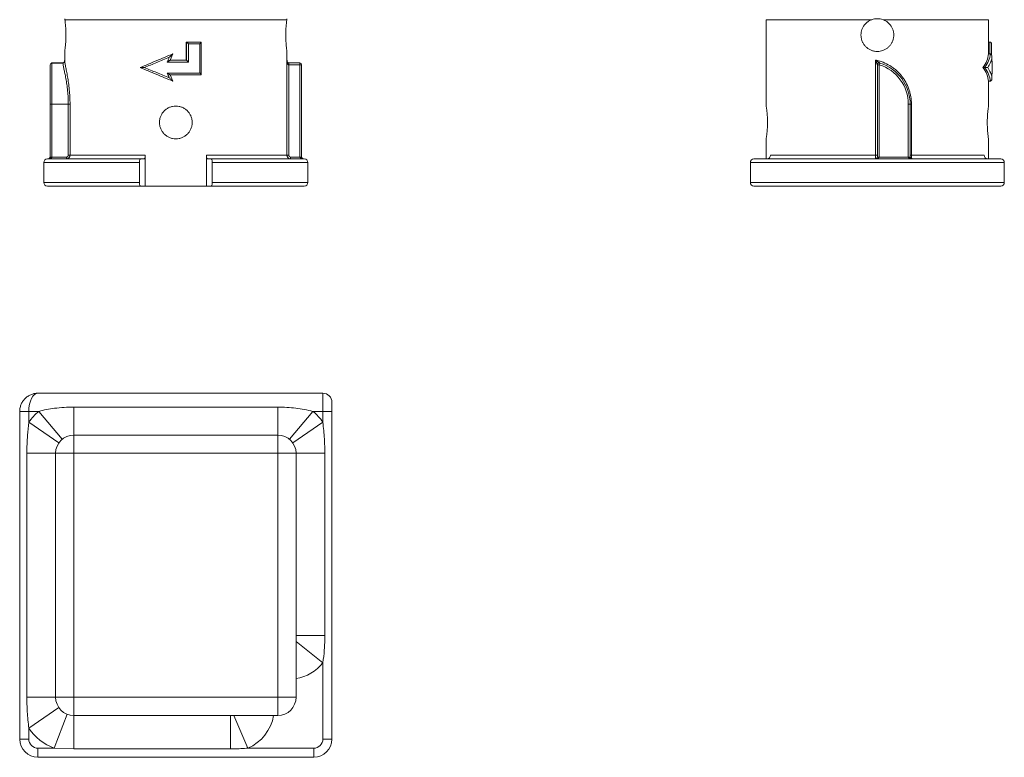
# Model space of a CAD drawing. Header units: millimetres. Extents: x 62 to 157, y 59 to 256.
# Tile 1 of 2: x 62 to 152, y 59 to 127. Entities that reach past the tile are written whole.
import ezdxf

# ---------------------------------------------------------------- set-up
doc = ezdxf.new("R2010")
doc.units = ezdxf.units.MM

msp = doc.modelspace()

# ---------------------------------------------------------------- linework, layer by layer
at = {"color": 7, "linetype": 'Continuous', "lineweight": 15}
for p, q in [((86.113, 126.812), (65.806, 126.812)), ((129.974, 126.812), (129.974, 118.904)), ((150.308, 123.68), (150.308, 126.812)), ((76.914, 123.096), (76.914, 124.763)), ((76.914, 124.763), (76.929, 124.763)), ((76.929, 124.763), (78.284, 124.763)), ((76.929, 123.096), (76.929, 124.763)), ((76.929, 124.763), (76.929, 124.763)), ((77.113, 124.596), (77.113, 122.93)), ((78.157, 124.596), (77.113, 124.596)), ((78.157, 121.93), (78.157, 124.596)), ((78.288, 121.768), (78.288, 124.758)), ((150.308, 124.763), (150.427, 124.763)), ((150.427, 124.763), (150.429, 124.763)), ((150.578, 123.595), (150.578, 124.614)), ((65.793, 123.921), (65.793, 123.075)), ((75.687, 123.68), (75.439, 123.096)), ((75.687, 123.68), (75.683, 123.68)), ((86.126, 123.075), (86.126, 123.921)), ((150.304, 123.68), (150.469, 123.68)), ((64.459, 119.071), (64.459, 122.685)), ((65.627, 122.852), (64.626, 122.852)), ((64.626, 122.844), (64.626, 119.071)), ((65.627, 122.844), (64.626, 122.844)), ((65.629, 122.852), (65.629, 122.852)), ((77.113, 122.93), (75.165, 122.93)), ((75.43, 123.096), (76.929, 123.096)), ((86.125, 123.112), (86.126, 123.075)), ((86.125, 114.404), (86.125, 123.112)), ((86.291, 122.852), (86.289, 122.852)), ((86.29, 122.852), (86.29, 122.852)), ((87.293, 122.852), (86.291, 122.852)), ((86.291, 122.685), (86.291, 114.404)), ((87.293, 122.685), (86.291, 122.685)), ((87.293, 114.238), (87.293, 122.685)), ((87.293, 122.685), (87.459, 122.685)), ((87.459, 122.685), (87.459, 114.238)), ((139.977, 114.404), (139.977, 123.112)), ((140.141, 114.238), (140.141, 122.685)), ((140.141, 122.685), (140.308, 122.685)), ((140.357, 122.844), (140.308, 122.685)), ((140.308, 122.685), (140.308, 114.238)), ((150.641, 121.93), (150.641, 122.93)), ((75.165, 121.93), (78.157, 121.93)), ((78.284, 121.763), (75.43, 121.763)), ((75.439, 121.763), (75.687, 121.18)), ((149.787, 122.43), (149.945, 122.43)), ((75.687, 121.18), (75.683, 121.18)), ((150.304, 121.18), (150.469, 121.18)), ((150.308, 118.903), (150.308, 121.18)), ((64.626, 119.071), (64.459, 119.071)), ((64.459, 114.238), (64.459, 119.071)), ((64.626, 119.071), (64.626, 114.238)), ((66.123, 119.071), (64.626, 119.071)), ((66.123, 119.071), (66.282, 119.071)), ((66.123, 114.404), (66.123, 119.071)), ((66.282, 119.071), (66.282, 114.404)), ((143.141, 119.071), (142.974, 119.071)), ((142.974, 114.238), (142.974, 119.071)), ((143.141, 119.071), (143.141, 114.238)), ((143.141, 119.071), (143.256, 119.071)), ((143.256, 119.071), (143.256, 114.404)), ((129.974, 115.924), (129.974, 114.071)), ((150.308, 114.071), (150.308, 115.923)), ((66.123, 114.404), (66.282, 114.404)), ((73.155, 114.404), (66.282, 114.404)), ((73.155, 111.571), (73.155, 114.404)), ((78.764, 111.571), (78.764, 114.404)), ((86.125, 114.404), (78.764, 114.404)), ((86.291, 114.404), (86.125, 114.404)), ((139.977, 114.404), (130.369, 114.404)), ((140.141, 114.404), (139.977, 114.404)), ((143.141, 114.404), (143.256, 114.404)), ((149.913, 114.404), (143.256, 114.404)), ((63.876, 113.738), (63.876, 111.904)), ((64.293, 114.071), (64.209, 114.071)), ((64.644, 114.071), (64.293, 114.071)), ((64.626, 114.238), (64.459, 114.238)), ((64.626, 114.238), (65.948, 114.238)), ((72.718, 114.071), (64.644, 114.071)), ((65.948, 114.238), (65.948, 114.071)), ((72.626, 111.904), (72.626, 113.738)), ((72.718, 114.071), (73.063, 114.071)), ((78.856, 114.071), (79.201, 114.071)), ((87.709, 114.071), (79.201, 114.071)), ((79.293, 111.904), (79.293, 113.738)), ((86.458, 114.238), (86.458, 114.071)), ((86.458, 114.238), (87.293, 114.238)), ((87.293, 114.238), (87.459, 114.238)), ((88.043, 111.904), (88.043, 113.738)), ((128.526, 111.904), (128.526, 113.738)), ((151.755, 113.738), (128.526, 113.738)), ((141.538, 114.071), (128.847, 114.071)), ((140.141, 114.238), (140.308, 114.238)), ((140.308, 114.238), (142.974, 114.238)), ((143.308, 114.071), (141.538, 114.071)), ((143.141, 114.238), (142.974, 114.238)), ((151.435, 114.071), (143.308, 114.071)), ((151.755, 111.904), (151.755, 113.738)), ((151.755, 111.904), (128.526, 111.904)), ((72.718, 111.571), (64.209, 111.571)), ((73.155, 111.571), (72.718, 111.571)), ((78.764, 111.571), (73.155, 111.571)), ((79.201, 111.571), (78.764, 111.571)), ((87.709, 111.571), (79.201, 111.571)), ((151.435, 111.571), (128.847, 111.571)), ((63.34, 92.62), (89.412, 92.62)), ((89.412, 92.62), (89.412, 90.953)), ((66.626, 88.786), (66.626, 91.342)), ((66.626, 91.342), (85.293, 91.342)), ((85.293, 88.786), (85.293, 91.342)), ((90.245, 90.953), (90.245, 91.786)), ((61.674, 90.953), (62.507, 90.953)), ((61.674, 60.953), (61.674, 90.953)), ((63.416, 90.953), (62.507, 90.953)), ((62.507, 90.953), (62.507, 89.954)), ((65.556, 88.397), (63.416, 90.953)), ((86.363, 88.397), (88.503, 90.953)), ((89.412, 90.953), (88.503, 90.953)), ((90.245, 90.953), (89.412, 90.953)), ((89.412, 89.954), (89.412, 90.953)), ((90.245, 90.953), (90.245, 60.953)), ((65.253, 88.064), (62.507, 89.954)), ((86.666, 88.064), (89.412, 89.954)), ((66.626, 88.786), (66.626, 87.12)), ((66.626, 88.786), (85.293, 88.786)), ((85.293, 87.12), (85.293, 88.786)), ((64.959, 87.12), (62.331, 87.12)), ((62.331, 64.786), (62.331, 87.12)), ((64.959, 64.786), (64.959, 87.12)), ((64.959, 87.12), (66.626, 87.12)), ((66.626, 87.12), (66.626, 64.786)), ((85.293, 87.12), (66.626, 87.12)), ((85.293, 87.12), (86.959, 87.12)), ((85.293, 64.786), (85.293, 87.12)), ((86.959, 87.12), (86.959, 64.786)), ((89.588, 87.12), (86.959, 87.12)), ((89.588, 87.12), (89.588, 70.436)), ((89.588, 70.436), (86.959, 70.436)), ((89.412, 60.953), (89.412, 67.932)), ((64.959, 64.786), (62.331, 64.786)), ((64.959, 64.786), (66.626, 64.786)), ((66.626, 64.786), (85.293, 64.786)), ((66.626, 63.12), (66.626, 64.786)), ((85.293, 64.786), (86.959, 64.786)), ((85.293, 64.786), (85.293, 63.12)), ((65.253, 63.842), (62.507, 61.952)), ((66.028, 63.231), (64.831, 60.12)), ((85.293, 63.12), (66.626, 63.12)), ((66.626, 60.053), (66.626, 63.12)), ((80.959, 60.053), (80.959, 63.12)), ((62.507, 61.952), (62.507, 60.953)), ((62.507, 60.953), (61.674, 60.953)), ((89.412, 60.953), (90.245, 60.953)), ((63.34, 60.12), (64.831, 60.12)), ((63.34, 60.12), (63.34, 59.286)), ((66.626, 60.053), (64.831, 60.12)), ((80.959, 60.053), (66.626, 60.053)), ((82.558, 60.12), (88.578, 60.12)), ((88.578, 60.12), (88.578, 59.286)), ((88.578, 59.286), (63.34, 59.286))]:
    msp.add_line(p, q, dxfattribs=at)
at = {"color": 8, "linetype": 'Continuous', "lineweight": 15}
for p, q in [((139.622, 126.812), (129.974, 126.812)), ((150.308, 126.812), (140.66, 126.812)), ((150.427, 123.68), (150.427, 124.763)), ((64.626, 122.844), (64.626, 122.852)), ((65.627, 122.844), (65.627, 122.852)), ((86.291, 122.852), (86.291, 122.685)), ((87.293, 122.852), (87.293, 122.685)), ((150.641, 122.93), (150.611, 122.93)), ((150.611, 121.93), (150.641, 121.93)), ((72.626, 113.738), (63.876, 113.738)), ((88.043, 113.738), (79.293, 113.738)), ((72.626, 111.904), (63.876, 111.904)), ((88.043, 111.904), (79.293, 111.904)), ((89.412, 67.932), (86.959, 69.901)), ((82.558, 60.12), (81.25, 63.12))]:
    msp.add_line(p, q, dxfattribs=at)
at = {"color": 8, "linetype": 'Continuous', "lineweight": 15, "flags": 128}
msp.add_lwpolyline([(65.629, 122.844), (65.629, 122.852), (65.629, 122.852)], dxfattribs=at)
at = {"color": 7, "linetype": 'Continuous', "lineweight": 15, "flags": 128}
for points in [[(73.063, 114.071), (73.081, 114.078), (73.098, 114.097), (73.114, 114.127), (73.128, 114.169), (73.139, 114.219), (73.148, 114.277), (73.153, 114.339), (73.155, 114.404)], [(78.764, 114.404), (78.766, 114.339), (78.771, 114.277), (78.779, 114.219), (78.791, 114.169), (78.805, 114.127), (78.821, 114.097), (78.838, 114.078), (78.856, 114.071)], [(72.626, 113.738), (72.628, 113.803), (72.633, 113.865), (72.641, 113.923), (72.653, 113.973), (72.667, 114.015), (72.683, 114.046), (72.7, 114.065), (72.718, 114.071)], [(79.201, 114.071), (79.219, 114.065), (79.236, 114.046), (79.252, 114.015), (79.266, 113.973), (79.277, 113.923), (79.286, 113.865), (79.291, 113.803), (79.293, 113.738)], [(72.718, 111.571), (72.7, 111.578), (72.683, 111.597), (72.667, 111.627), (72.653, 111.669), (72.641, 111.719), (72.633, 111.777), (72.628, 111.839), (72.626, 111.904)], [(79.293, 111.904), (79.291, 111.839), (79.286, 111.777), (79.277, 111.719), (79.266, 111.669), (79.252, 111.627), (79.236, 111.597), (79.219, 111.578), (79.201, 111.571)]]:
    msp.add_lwpolyline(points, dxfattribs=at)
at = {"color": 7, "linetype": 'Continuous', "lineweight": 15}
for centre, radius, start, end in [((64.626, 122.685), 0.167, 90, 180), ((64.622, 122.681), 0.163, 88.72614, 178.6668), ((87.293, 122.685), 0.167, 0, 90), ((140.308, 122.685), 0.167, 72.84356, 180), ((140.308, 122.685), 0.167, 72.8445, 179.99997), ((139.192, 119.071), 3.782, 0, 72.84356), ((139.192, 119.071), 3.949, 0, 72.84356), ((150.474, 122.93), 0.167, 0, 31.94438), ((150.474, 121.93), 0.167, 328.33332, 0), ((119.867, 117.405), 10.218, 351.66634, 8.4408), ((130.042, 114.398), 0.327, 271.15589, 1.11103), ((150.24, 114.398), 0.327, 178.88897, 268.84411), ((64.209, 113.738), 0.333, 90, 180), ((64.293, 114.238), 0.167, 270.00016, 0), ((87.626, 114.238), 0.167, 180, 270), ((87.709, 113.738), 0.333, 0, 90), ((128.853, 113.744), 0.327, 91.15589, 181.11103), ((139.974, 114.238), 0.167, 270, 0), ((143.308, 114.238), 0.167, 180, 270), ((151.428, 113.744), 0.327, 358.88897, 88.84411), ((64.209, 111.904), 0.333, 180, 270), ((87.709, 111.904), 0.333, 270, 0), ((128.853, 111.898), 0.327, 178.88897, 268.84411), ((151.428, 111.898), 0.327, 271.15589, 1.11103), ((89.412, 91.786), 0.833, 0, 90), ((63.34, 90.953), 1.667, 167.4012, 180), ((66.626, 87.12), 5, 129.94451, 145.46798), ((85.293, 87.12), 5, 34.53202, 50.05549), ((66.626, 87.12), 1.667, 90, 180), ((85.293, 87.12), 1.667, 0, 90), ((66.626, 64.786), 1.667, 180, 270), ((85.293, 64.786), 1.667, 270, 0), ((66.626, 64.786), 5, 214.53202, 248.96053), ((63.34, 60.953), 1.667, 180, 270), ((63.34, 60.953), 0.833, 180, 270), ((88.578, 60.953), 0.833, 270, 0), ((88.578, 60.953), 1.667, 270, 0)]:
    msp.add_arc(centre, radius, start, end, dxfattribs=at)
at = {"color": 8, "linetype": 'Continuous', "lineweight": 15}
for centre, radius, start, end in [((78.494, 122.737), 7.796, 359.62313, 0.84768), ((86.293, 70.436), 4, 279.59407, 321.23878), ((80.959, 63.786), 4, 293.55646, 350.40593)]:
    msp.add_arc(centre, radius, start, end, dxfattribs=at)
at = {"color": 7, "linetype": 'Continuous', "lineweight": 15}
for centre, major_axis, ratio, start_param, end_param in [((140.141, 123.796), (10.167, 0), 0.425165, 5.961701, 6.256391), ((140.141, 121.064), (10.167, 0), 0.425165, 0.026794, 0.321484), ((64.293, 114.238), (0.333, 0), 0.5, 4.71239, 6.283185), ((87.626, 114.238), (0.333, 0), 0.5, 3.141593, 4.712389), ((139.974, 114.238), (0.333, 0), 0.5, 4.712389, 6.283185), ((143.308, 114.238), (0.333, 0), 0.5, 3.141593, 4.712389), ((63.34, 90.953), (0, 1.667), 0.5, 0, 1.570796)]:
    msp.add_ellipse(centre, major_axis=major_axis, ratio=ratio, start_param=start_param, end_param=end_param, dxfattribs=at)
for points, knots in [([(65.791, 126.9), (65.793, 126.889), (65.796, 126.878), (65.805, 126.818), (65.806, 126.812)], [0, 0, 0, 0, 0.886513, 1, 1, 1, 1]), ([(65.806, 126.812), (65.816, 126.738), (65.836, 126.59), (65.876, 126.191), (65.903, 125.716), (65.906, 125.203), (65.884, 124.717), (65.846, 124.304), (65.81, 124.024), (65.791, 123.894), (65.794, 123.916), (65.795, 123.921)], [0, 0, 0, 0, 0.121141, 0.242262, 0.363658, 0.4841, 0.60365, 0.723759, 0.845002, 0.966198, 1, 1, 1, 1]), ([(86.124, 123.921), (86.123, 123.923), (86.123, 123.927), (86.094, 124.126), (86.056, 124.467), (86.022, 124.92), (86.01, 125.427), (86.025, 125.929), (86.058, 126.37), (86.093, 126.665), (86.107, 126.772), (86.113, 126.812)], [0, 0, 0, 0, 0.08626, 0.20587, 0.326394, 0.447816, 0.568712, 0.688456, 0.808231, 0.929156, 1, 1, 1, 1]), ([(86.113, 126.812), (86.123, 126.869), (86.133, 126.929), (86.128, 126.901), (86.128, 126.9)], [0, 0, 0, 0, 0.9434545, 1, 1, 1, 1]), ([(140.66, 126.812), (140.743, 126.781), (140.821, 126.744), (140.971, 126.657), (141.042, 126.607), (141.176, 126.493), (141.237, 126.432), (141.321, 126.332), (141.347, 126.297), (141.397, 126.226), (141.42, 126.189), (141.486, 126.075), (141.522, 125.996), (141.566, 125.874), (141.579, 125.832), (141.602, 125.748), (141.611, 125.705), (141.634, 125.575), (141.641, 125.489), (141.641, 125.358), (141.639, 125.315), (141.631, 125.228), (141.625, 125.184), (141.602, 125.055), (141.58, 124.971), (141.535, 124.849), (141.518, 124.808), (141.481, 124.729), (141.461, 124.69), (141.395, 124.577), (141.345, 124.506), (141.233, 124.373), (141.171, 124.311), (141.038, 124.199), (140.967, 124.149), (140.816, 124.062), (140.736, 124.025), (140.572, 123.965), (140.489, 123.943), (140.317, 123.912), (140.229, 123.904), (140.054, 123.904), (139.968, 123.912), (139.839, 123.934), (139.796, 123.944), (139.711, 123.967), (139.67, 123.98), (139.547, 124.024), (139.469, 124.061), (139.355, 124.126), (139.318, 124.15), (139.246, 124.2), (139.212, 124.226), (139.112, 124.31), (139.05, 124.371), (138.966, 124.471), (138.939, 124.506), (138.889, 124.577), (138.866, 124.614), (138.8, 124.726), (138.763, 124.805), (138.718, 124.928), (138.705, 124.97), (138.682, 125.054), (138.672, 125.097), (138.649, 125.225), (138.641, 125.311), (138.641, 125.443), (138.643, 125.487), (138.65, 125.574), (138.655, 125.617), (138.678, 125.746), (138.7, 125.83), (138.759, 125.995), (138.796, 126.074), (138.882, 126.225), (138.932, 126.296), (139.044, 126.431), (139.105, 126.493), (139.237, 126.605), (139.308, 126.655), (139.46, 126.744), (139.539, 126.781), (139.622, 126.812)], [0, 0, 0, 0, 0.03125, 0.03125, 0.0625, 0.0625, 0.09375, 0.09375, 0.109375, 0.109375, 0.125, 0.125, 0.15625, 0.15625, 0.171875, 0.171875, 0.1875, 0.1875, 0.21875, 0.21875, 0.234375, 0.234375, 0.25, 0.25, 0.28125, 0.28125, 0.296875, 0.296875, 0.3125, 0.3125, 0.34375, 0.34375, 0.375, 0.375, 0.40625, 0.40625, 0.4375, 0.4375, 0.46875, 0.46875, 0.5, 0.5, 0.53125, 0.53125, 0.546875, 0.546875, 0.5625, 0.5625, 0.59375, 0.59375, 0.609375, 0.609375, 0.625, 0.625, 0.65625, 0.65625, 0.671875, 0.671875, 0.6875, 0.6875, 0.71875, 0.71875, 0.734375, 0.734375, 0.75, 0.75, 0.78125, 0.78125, 0.796875, 0.796875, 0.8125, 0.8125, 0.84375, 0.84375, 0.875, 0.875, 0.90625, 0.90625, 0.9375, 0.9375, 0.96875, 0.96875, 1, 1, 1, 1]), ([(139.622, 126.812), (139.705, 126.843), (139.79, 126.866), (139.92, 126.889), (139.964, 126.895), (140.052, 126.902), (140.096, 126.904), (140.23, 126.904), (140.318, 126.897), (140.491, 126.866), (140.577, 126.843), (140.66, 126.812)], [0, 0, 0, 0, 0.25, 0.25, 0.375, 0.375, 0.5, 0.5, 0.75, 0.75, 1, 1, 1, 1]), ([(76.929, 124.763), (76.932, 124.763), (76.941, 124.756), (76.968, 124.735), (76.984, 124.72), (77.019, 124.688), (77.038, 124.67), (77.076, 124.634), (77.095, 124.615), (77.113, 124.596)], [0, 0, 0, 0, 0.25, 0.25, 0.5, 0.5, 0.75, 0.75, 1, 1, 1, 1]), ([(78.284, 124.763), (78.29, 124.763), (78.289, 124.756), (78.277, 124.735), (78.267, 124.72), (78.241, 124.688), (78.226, 124.67), (78.193, 124.634), (78.175, 124.615), (78.157, 124.596)], [0, 0, 0, 0, 0.25, 0.25, 0.5, 0.5, 0.75, 0.75, 1, 1, 1, 1]), ([(150.429, 124.763), (150.443, 124.762), (150.473, 124.76), (150.514, 124.74), (150.553, 124.706), (150.576, 124.661), (150.576, 124.627), (150.576, 124.614)], [0, 0, 0, 0, 0.151929, 0.303137, 0.516357, 0.810852, 1, 1, 1, 1]), ([(72.694, 122.43), (73.179, 122.633), (73.671, 122.839), (74.672, 123.257), (75.176, 123.468), (75.682, 123.68)], [0, 0, 0, 0, 0.5, 0.5, 1, 1, 1, 1]), ([(75.682, 123.68), (75.682, 123.68), (75.673, 123.671), (75.651, 123.651), (75.637, 123.638), (75.596, 123.599), (75.567, 123.571), (75.507, 123.513), (75.477, 123.484), (75.417, 123.426), (75.387, 123.396), (75.356, 123.367)], [0, 0, 0, 0, 0.125, 0.125, 0.25, 0.25, 0.5, 0.5, 0.75, 0.75, 1, 1, 1, 1]), ([(75.683, 123.68), (75.641, 123.583), (75.599, 123.486), (75.557, 123.389), (75.515, 123.291), (75.473, 123.194), (75.43, 123.096)], [0, 0, 0, 0, 0.001901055, 0.001901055, 0.001901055, 0.003813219, 0.003813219, 0.003813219, 0.003813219]), ([(149.945, 122.43), (150.106, 122.633), (150.23, 122.839), (150.406, 123.257), (150.457, 123.468), (150.47, 123.68)], [0, 0, 0, 0, 0.5, 0.5, 1, 1, 1, 1]), ([(150.47, 123.68), (150.492, 123.68), (150.511, 123.671), (150.541, 123.651), (150.553, 123.638), (150.582, 123.599), (150.595, 123.571), (150.613, 123.513), (150.618, 123.484), (150.625, 123.426), (150.625, 123.396), (150.624, 123.367)], [0, 0, 0, 0, 0.125, 0.125, 0.25, 0.25, 0.5, 0.5, 0.75, 0.75, 1, 1, 1, 1]), ([(65.794, 123.114), (65.793, 123.096), (65.79, 123.042), (65.762, 122.959), (65.714, 122.891), (65.672, 122.862), (65.648, 122.854), (65.632, 122.852), (65.618, 122.852), (65.609, 122.854), (65.605, 122.855)], [0, 0, 0, 0, 0.167223, 0.504153, 0.757939, 0.867185, 0.91593, 0.944564, 0.969026, 1, 1, 1, 1]), ([(65.63, 122.852), (65.629, 122.852), (65.628, 122.852), (65.628, 122.852), (65.627, 122.852)], [0, 0, 0, 0, 0.787046, 1, 1, 1, 1]), ([(65.629, 122.844), (65.64, 122.844), (65.651, 122.846), (65.67, 122.853), (65.679, 122.857), (65.7, 122.872), (65.712, 122.883), (65.74, 122.917), (65.753, 122.942), (65.773, 122.991), (65.781, 123.015), (65.791, 123.064), (65.793, 123.088), (65.794, 123.112)], [0, 0, 0, 0, 0.0625, 0.0625, 0.125, 0.125, 0.25, 0.25, 0.5, 0.5, 0.75, 0.75, 1, 1, 1, 1]), ([(66.123, 119.071), (66.123, 119.284), (66.117, 119.493), (66.095, 119.906), (66.079, 120.109), (66.048, 120.41), (66.037, 120.509), (66.013, 120.702), (66, 120.796), (65.959, 121.073), (65.93, 121.249), (65.884, 121.502), (65.869, 121.584), (65.838, 121.741), (65.823, 121.817), (65.779, 122.035), (65.751, 122.169), (65.714, 122.351), (65.702, 122.409), (65.681, 122.516), (65.671, 122.566), (65.646, 122.705), (65.635, 122.782), (65.629, 122.844)], [0, 0, 0, 0, 0.125, 0.125, 0.25, 0.25, 0.3125, 0.3125, 0.375, 0.375, 0.5, 0.5, 0.5625, 0.5625, 0.625, 0.625, 0.75, 0.75, 0.8125, 0.8125, 0.875, 0.875, 1, 1, 1, 1]), ([(65.793, 123.075), (65.793, 123.074), (65.791, 123.023), (65.81, 122.864), (65.869, 122.535), (65.955, 122.104), (66.05, 121.599), (66.142, 121.026), (66.218, 120.411), (66.271, 119.752), (66.278, 119.3), (66.282, 119.071)], [0, 0, 0, 0, 0.004438, 0.128538, 0.256782, 0.380801, 0.508404, 0.629398, 0.753608, 0.875056, 1, 1, 1, 1]), ([(75.356, 123.367), (74.971, 123.208), (74.589, 123.051), (73.827, 122.738), (73.451, 122.583), (73.078, 122.43)], [0, 0, 0, 0, 0.5, 0.5, 1, 1, 1, 1]), ([(75.43, 123.096), (75.429, 123.096), (75.425, 123.094), (75.411, 123.086), (75.402, 123.08), (75.381, 123.068), (75.37, 123.061), (75.346, 123.046), (75.334, 123.038), (75.296, 123.015), (75.27, 122.998), (75.217, 122.964), (75.191, 122.947), (75.165, 122.93)], [0, 0, 0, 0, 0.125, 0.125, 0.25, 0.25, 0.375, 0.375, 0.5, 0.5, 0.75, 0.75, 1, 1, 1, 1]), ([(76.929, 123.096), (76.932, 123.096), (76.941, 123.09), (76.968, 123.068), (76.984, 123.053), (77.019, 123.021), (77.038, 123.004), (77.076, 122.967), (77.095, 122.949), (77.113, 122.93)], [0, 0, 0, 0, 0.25, 0.25, 0.5, 0.5, 0.75, 0.75, 1, 1, 1, 1]), ([(86.314, 122.855), (86.308, 122.854), (86.299, 122.852), (86.283, 122.852), (86.269, 122.854), (86.251, 122.86), (86.219, 122.88), (86.176, 122.928), (86.135, 123.012), (86.128, 123.078), (86.125, 123.114)], [0, 0, 0, 0, 0.038781, 0.062139, 0.089492, 0.128649, 0.204808, 0.382992, 0.670574, 1, 1, 1, 1]), ([(86.29, 122.685), (86.279, 122.685), (86.269, 122.688), (86.25, 122.698), (86.242, 122.705), (86.219, 122.727), (86.208, 122.744), (86.178, 122.797), (86.165, 122.836), (86.144, 122.913), (86.137, 122.953), (86.127, 123.032), (86.125, 123.072), (86.125, 123.112)], [0, 0, 0, 0, 0.0625, 0.0625, 0.125, 0.125, 0.25, 0.25, 0.5, 0.5, 0.75, 0.75, 1, 1, 1, 1]), ([(140.357, 122.844), (140.357, 122.844), (140.354, 122.846), (140.346, 122.853), (140.34, 122.857), (140.32, 122.872), (140.305, 122.883), (140.258, 122.917), (140.224, 122.942), (140.155, 122.991), (140.12, 123.015), (140.049, 123.064), (140.013, 123.088), (139.977, 123.112)], [0, 0, 0, 0, 0.0625, 0.0625, 0.125, 0.125, 0.25, 0.25, 0.5, 0.5, 0.75, 0.75, 1, 1, 1, 1]), ([(139.977, 123.112), (140.094, 123.089), (140.21, 123.06), (140.437, 122.994), (140.549, 122.956), (140.876, 122.828), (141.086, 122.725), (141.388, 122.541), (141.487, 122.475), (141.676, 122.335), (141.767, 122.262), (142.03, 122.031), (142.191, 121.863), (142.412, 121.589), (142.483, 121.494), (142.613, 121.3), (142.675, 121.2), (142.845, 120.895), (142.941, 120.681), (143.059, 120.347), (143.093, 120.233), (143.152, 120.006), (143.177, 119.891), (143.236, 119.544), (143.256, 119.309), (143.256, 119.071)], [0, 0, 0, 0, 0.0625, 0.0625, 0.125, 0.125, 0.25, 0.25, 0.3125, 0.3125, 0.375, 0.375, 0.5, 0.5, 0.5625, 0.5625, 0.625, 0.625, 0.75, 0.75, 0.8125, 0.8125, 0.875, 0.875, 1, 1, 1, 1]), ([(140.141, 122.685), (140.141, 122.685), (140.14, 122.688), (140.136, 122.698), (140.133, 122.705), (140.125, 122.727), (140.119, 122.744), (140.099, 122.797), (140.085, 122.836), (140.055, 122.913), (140.04, 122.953), (140.009, 123.032), (139.993, 123.072), (139.977, 123.112)], [0, 0, 0, 0, 0.0625, 0.0625, 0.125, 0.125, 0.25, 0.25, 0.5, 0.5, 0.75, 0.75, 1, 1, 1, 1]), ([(150.624, 123.367), (150.601, 123.208), (150.558, 123.051), (150.429, 122.738), (150.344, 122.583), (150.238, 122.43)], [0, 0, 0, 0, 0.5, 0.5, 1, 1, 1, 1]), ([(72.694, 122.43), (72.691, 122.43), (72.69, 122.43), (72.694, 122.43), (72.698, 122.43), (72.712, 122.43), (72.726, 122.43), (72.77, 122.43), (72.806, 122.43), (72.879, 122.43), (72.917, 122.43), (72.996, 122.43), (73.036, 122.43), (73.078, 122.43)], [0, 0, 0, 0, 0.0625, 0.0625, 0.125, 0.125, 0.25, 0.25, 0.5, 0.5, 0.75, 0.75, 1, 1, 1, 1]), ([(75.682, 121.18), (75.176, 121.392), (74.672, 121.603), (73.671, 122.021), (73.179, 122.227), (72.694, 122.43)], [0, 0, 0, 0, 0.5, 0.5, 1, 1, 1, 1]), ([(73.078, 122.43), (73.451, 122.277), (73.827, 122.122), (74.589, 121.809), (74.971, 121.651), (75.356, 121.493)], [0, 0, 0, 0, 0.5, 0.5, 1, 1, 1, 1]), ([(75.43, 121.763), (75.429, 121.763), (75.425, 121.766), (75.411, 121.774), (75.402, 121.779), (75.381, 121.792), (75.37, 121.799), (75.346, 121.813), (75.334, 121.821), (75.296, 121.845), (75.27, 121.862), (75.217, 121.895), (75.191, 121.913), (75.165, 121.93)], [0, 0, 0, 0, 0.125, 0.125, 0.25, 0.25, 0.375, 0.375, 0.5, 0.5, 0.75, 0.75, 1, 1, 1, 1]), ([(75.43, 121.763), (75.473, 121.666), (75.515, 121.568), (75.557, 121.471), (75.599, 121.374), (75.641, 121.277), (75.683, 121.18)], [0, 0, 0, 0, 0.001912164, 0.001912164, 0.001912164, 0.003813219, 0.003813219, 0.003813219, 0.003813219]), ([(78.284, 121.763), (78.29, 121.763), (78.289, 121.77), (78.277, 121.792), (78.267, 121.806), (78.241, 121.839), (78.226, 121.856), (78.193, 121.892), (78.175, 121.911), (78.157, 121.93)], [0, 0, 0, 0, 0.25, 0.25, 0.5, 0.5, 0.75, 0.75, 1, 1, 1, 1]), ([(150.47, 121.18), (150.457, 121.392), (150.406, 121.603), (150.23, 122.021), (150.106, 122.227), (149.945, 122.43)], [0, 0, 0, 0, 0.5, 0.5, 1, 1, 1, 1]), ([(149.945, 122.43), (149.955, 122.43), (149.966, 122.43), (149.987, 122.43), (149.998, 122.43), (150.027, 122.43), (150.044, 122.43), (150.09, 122.43), (150.116, 122.43), (150.16, 122.43), (150.179, 122.43), (150.212, 122.43), (150.226, 122.43), (150.238, 122.43)], [0, 0, 0, 0, 0.0625, 0.0625, 0.125, 0.125, 0.25, 0.25, 0.5, 0.5, 0.75, 0.75, 1, 1, 1, 1]), ([(150.238, 122.43), (150.344, 122.277), (150.429, 122.122), (150.558, 121.809), (150.601, 121.651), (150.624, 121.493)], [0, 0, 0, 0, 0.5, 0.5, 1, 1, 1, 1]), ([(75.682, 121.18), (75.682, 121.18), (75.673, 121.188), (75.651, 121.209), (75.637, 121.222), (75.596, 121.261), (75.567, 121.289), (75.507, 121.346), (75.477, 121.375), (75.417, 121.434), (75.387, 121.463), (75.356, 121.493)], [0, 0, 0, 0, 0.125, 0.125, 0.25, 0.25, 0.5, 0.5, 0.75, 0.75, 1, 1, 1, 1]), ([(150.47, 121.18), (150.492, 121.18), (150.511, 121.188), (150.541, 121.209), (150.553, 121.222), (150.582, 121.261), (150.595, 121.289), (150.613, 121.346), (150.618, 121.375), (150.625, 121.434), (150.625, 121.463), (150.624, 121.493)], [0, 0, 0, 0, 0.125, 0.125, 0.25, 0.25, 0.5, 0.5, 0.75, 0.75, 1, 1, 1, 1]), ([(74.459, 117.404), (74.459, 117.305), (74.469, 117.208), (74.498, 117.064), (74.51, 117.016), (74.538, 116.922), (74.555, 116.875), (74.612, 116.739), (74.658, 116.653), (74.739, 116.531), (74.769, 116.491), (74.831, 116.415), (74.864, 116.378), (74.968, 116.275), (75.043, 116.213), (75.166, 116.13), (75.209, 116.105), (75.295, 116.059), (75.384, 116.017), (75.476, 115.984), (75.57, 115.955), (75.618, 115.943), (75.763, 115.914), (75.861, 115.905), (76.056, 115.904), (76.156, 115.914), (76.348, 115.952), (76.442, 115.981), (76.578, 116.037), (76.623, 116.059), (76.71, 116.105), (76.752, 116.13), (76.874, 116.211), (76.95, 116.274), (77.09, 116.413), (77.152, 116.489), (77.233, 116.611), (77.258, 116.653), (77.305, 116.739), (77.326, 116.784), (77.382, 116.92), (77.411, 117.014), (77.44, 117.158), (77.447, 117.207), (77.457, 117.306), (77.459, 117.355), (77.459, 117.502), (77.45, 117.599), (77.421, 117.745), (77.409, 117.793), (77.381, 117.887), (77.348, 117.979), (77.306, 118.067), (77.26, 118.154), (77.234, 118.197), (77.152, 118.319), (77.09, 118.395), (76.952, 118.533), (76.875, 118.597), (76.712, 118.706), (76.626, 118.752), (76.49, 118.808), (76.443, 118.825), (76.349, 118.854), (76.301, 118.866), (76.158, 118.895), (76.06, 118.904), (75.861, 118.905), (75.764, 118.895), (75.62, 118.866), (75.572, 118.855), (75.478, 118.826), (75.431, 118.809), (75.295, 118.753), (75.209, 118.707), (75.086, 118.625), (75.047, 118.596), (74.97, 118.533), (74.934, 118.5), (74.83, 118.397), (74.768, 118.322), (74.686, 118.199), (74.66, 118.156), (74.614, 118.07), (74.572, 117.981), (74.539, 117.889), (74.51, 117.795), (74.498, 117.747), (74.469, 117.602), (74.459, 117.504), (74.459, 117.404)], [0, 0, 0, 0, 0.03125, 0.03125, 0.046875, 0.046875, 0.0625, 0.0625, 0.09375, 0.09375, 0.109375, 0.109375, 0.125, 0.125, 0.15625, 0.15625, 0.171875, 0.171875, 0.1875, 0.203125, 0.203125, 0.21875, 0.21875, 0.25, 0.25, 0.28125, 0.28125, 0.3125, 0.3125, 0.328125, 0.328125, 0.34375, 0.34375, 0.375, 0.375, 0.40625, 0.40625, 0.421875, 0.421875, 0.4375, 0.4375, 0.46875, 0.46875, 0.484375, 0.484375, 0.5, 0.5, 0.53125, 0.53125, 0.546875, 0.546875, 0.5625, 0.578125, 0.578125, 0.59375, 0.59375, 0.625, 0.625, 0.65625, 0.65625, 0.6875, 0.6875, 0.703125, 0.703125, 0.71875, 0.71875, 0.75, 0.75, 0.78125, 0.78125, 0.796875, 0.796875, 0.8125, 0.8125, 0.84375, 0.84375, 0.859375, 0.859375, 0.875, 0.875, 0.90625, 0.90625, 0.921875, 0.921875, 0.9375, 0.953125, 0.953125, 0.96875, 0.96875, 1, 1, 1, 1]), ([(150.307, 118.903), (150.305, 118.888), (150.3, 118.857), (150.266, 118.607), (150.228, 118.233), (150.201, 117.807), (150.198, 117.521), (150.196, 117.404)], [0, 0, 0, 0, 0.208541, 0.42105, 0.635506, 0.851018, 1, 1, 1, 1]), ([(150.196, 117.404), (150.199, 117.237), (150.204, 116.902), (150.239, 116.454), (150.277, 116.117), (150.305, 115.923), (150.305, 115.923), (150.305, 115.923)], [0, 0, 0, 0, 0.213244, 0.426432, 0.641083, 0.856713, 1, 1, 1, 1]), ([(66.282, 114.404), (66.282, 114.36), (66.273, 114.316), (66.248, 114.256), (66.237, 114.236), (66.213, 114.2), (66.199, 114.183), (66.168, 114.153), (66.151, 114.139), (66.115, 114.115), (66.095, 114.105), (66.055, 114.088), (66.034, 114.082), (65.992, 114.073), (65.97, 114.071), (65.948, 114.071)], [0, 0, 0, 0, 0.25, 0.25, 0.375, 0.375, 0.5, 0.5, 0.625, 0.625, 0.75, 0.75, 0.875, 0.875, 1, 1, 1, 1]), ([(65.948, 114.238), (65.971, 114.238), (65.993, 114.242), (66.035, 114.258), (66.054, 114.27), (66.103, 114.316), (66.123, 114.359), (66.123, 114.404)], [0, 0, 0, 0, 0.25, 0.25, 0.5, 0.5, 1, 1, 1, 1]), ([(86.458, 114.071), (86.414, 114.071), (86.37, 114.08), (86.29, 114.113), (86.253, 114.138), (86.207, 114.184), (86.193, 114.201), (86.169, 114.238), (86.158, 114.257), (86.142, 114.297), (86.135, 114.318), (86.127, 114.361), (86.125, 114.382), (86.125, 114.404)], [0, 0, 0, 0, 0.25, 0.25, 0.5, 0.5, 0.625, 0.625, 0.75, 0.75, 0.875, 0.875, 1, 1, 1, 1]), ([(86.291, 114.404), (86.291, 114.382), (86.296, 114.361), (86.312, 114.321), (86.325, 114.302), (86.371, 114.256), (86.414, 114.238), (86.458, 114.238)], [0, 0, 0, 0, 0.25, 0.25, 0.5, 0.5, 1, 1, 1, 1]), ([(139.974, 114.071), (139.975, 114.071), (139.975, 114.08), (139.976, 114.113), (139.976, 114.138), (139.976, 114.184), (139.976, 114.201), (139.977, 114.238), (139.977, 114.257), (139.977, 114.297), (139.977, 114.318), (139.977, 114.361), (139.977, 114.382), (139.977, 114.404)], [0, 0, 0, 0, 0.25, 0.25, 0.5, 0.5, 0.625, 0.625, 0.75, 0.75, 0.875, 0.875, 1, 1, 1, 1]), ([(143.256, 114.404), (143.256, 114.36), (143.258, 114.316), (143.262, 114.256), (143.263, 114.236), (143.267, 114.2), (143.269, 114.183), (143.274, 114.153), (143.277, 114.139), (143.282, 114.115), (143.285, 114.105), (143.291, 114.088), (143.295, 114.082), (143.301, 114.073), (143.304, 114.071), (143.308, 114.071)], [0, 0, 0, 0, 0.25, 0.25, 0.375, 0.375, 0.5, 0.5, 0.625, 0.625, 0.75, 0.75, 0.875, 0.875, 1, 1, 1, 1]), ([(63.34, 92.62), (63.244, 92.615), (63.05, 92.605), (62.756, 92.52), (62.47, 92.381), (62.205, 92.181), (61.979, 91.924), (61.806, 91.633), (61.746, 91.419), (61.719, 91.319)], [0, 0, 0, 0, 0.144692, 0.290165, 0.43614, 0.582275, 0.728057, 0.872569, 1, 1, 1, 1]), ([(61.719, 91.319), (61.715, 91.308), (61.676, 91.191), (61.675, 91.066), (61.674, 90.953)], [0, 0, 0, 0, 0.094439, 1, 1, 1, 1]), ([(63.416, 90.953), (63.652, 91.012), (64.127, 91.131), (64.903, 91.247), (65.737, 91.327), (66.329, 91.337), (66.626, 91.342)], [0, 0, 0, 0, 0.225543, 0.452424, 0.725646, 1, 1, 1, 1]), ([(85.293, 91.342), (85.567, 91.338), (86.117, 91.329), (86.929, 91.257), (87.728, 91.145), (88.244, 91.017), (88.503, 90.953)], [0, 0, 0, 0, 0.253822, 0.5085, 0.75357, 1, 1, 1, 1]), ([(62.331, 87.12), (62.339, 87.669), (62.352, 88.617), (62.461, 89.558), (62.507, 89.954)], [0, 0, 0, 0, 0.579468, 1, 1, 1, 1]), ([(89.412, 89.954), (89.467, 89.45), (89.572, 88.508), (89.583, 87.561), (89.588, 87.12)], [0, 0, 0, 0, 0.534536, 1, 1, 1, 1]), ([(89.588, 70.436), (89.582, 69.996), (89.57, 69.158), (89.463, 68.326), (89.412, 67.932)], [0, 0, 0, 0, 0.524977, 1, 1, 1, 1]), ([(62.507, 61.952), (62.451, 62.456), (62.347, 63.398), (62.336, 64.345), (62.331, 64.786)], [0, 0, 0, 0, 0.534536, 1, 1, 1, 1]), ([(82.558, 60.12), (82.124, 60.091), (81.591, 60.055), (81.058, 60.053), (80.959, 60.053)], [0, 0, 0, 0, 0.815122, 1, 1, 1, 1])]:
    msp.add_open_spline(points, degree=3, knots=knots, dxfattribs=at)
for points in [[(75.682, 123.68), (75.683, 123.68), (75.683, 123.68), (75.683, 123.68)], [(150.47, 123.68), (150.47, 123.68), (150.47, 123.68), (150.469, 123.68)], [(65.629, 122.844), (65.629, 122.844), (65.628, 122.844), (65.627, 122.844)], [(75.165, 122.93), (75.228, 123.075), (75.292, 123.221), (75.356, 123.367)], [(75.43, 123.096), (75.43, 123.096), (75.43, 123.096), (75.43, 123.096)], [(86.291, 122.685), (86.291, 122.685), (86.291, 122.685), (86.29, 122.685)], [(150.611, 122.93), (150.616, 123.075), (150.62, 123.221), (150.624, 123.367)], [(75.356, 121.493), (75.292, 121.639), (75.228, 121.784), (75.165, 121.93)], [(75.43, 121.763), (75.43, 121.763), (75.43, 121.763), (75.43, 121.763)], [(150.624, 121.493), (150.62, 121.639), (150.616, 121.784), (150.611, 121.93)], [(75.683, 121.18), (75.683, 121.18), (75.683, 121.18), (75.682, 121.18)], [(150.469, 121.18), (150.47, 121.18), (150.47, 121.18), (150.47, 121.18)]]:
    msp.add_open_spline(points, degree=3, dxfattribs=at)

doc.saveas('drawing.dxf')
